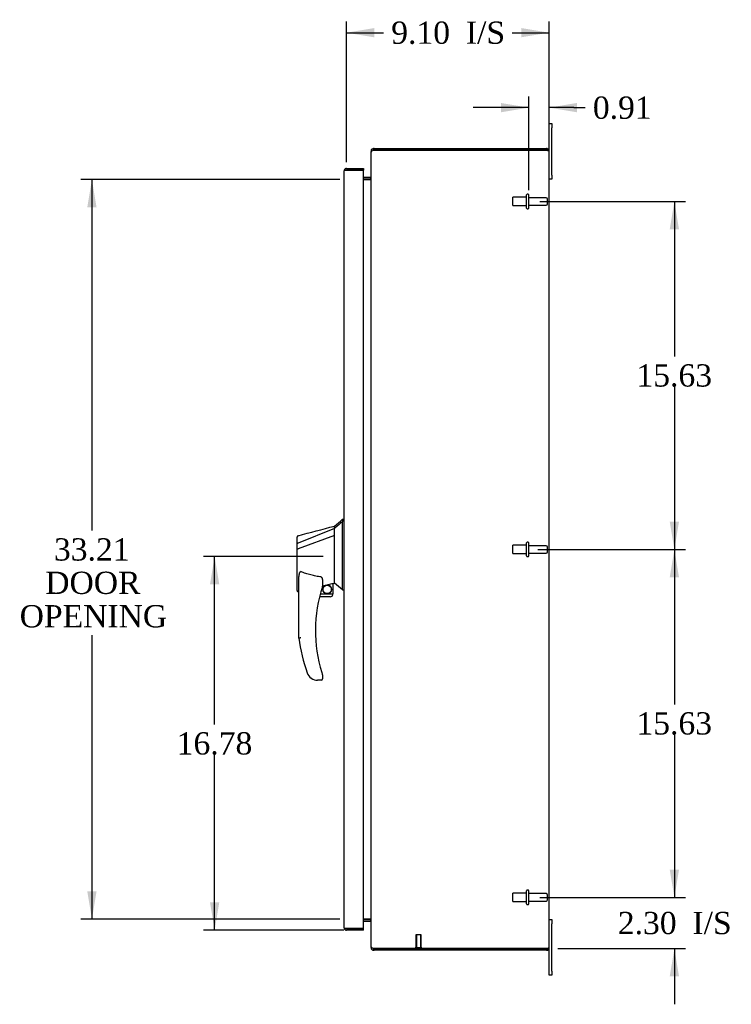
# Model space of a CAD drawing. Header units: inches. Extents: x 1 to 240, y -1 to 159.
# Tile 5 of 9: x 100 to 132, y 68 to 112. Entities that reach past the tile are written whole.
import ezdxf
from ezdxf.enums import TextEntityAlignment as Align
from ezdxf.lldxf.tags import DXFTag

# ---------------------------------------------------------------- set-up
doc = ezdxf.new("R2010")
doc.units = ezdxf.units.IN
doc.header["$MEASUREMENT"] = 0
for name, color, linetype in [('COM55391', 7, 'Continuous'), ('COM70654-8', 7, 'Continuous'), ('Default', 7, 'Continuous'), ('FET07752', 7, 'Continuous'), ('HAN86294', 7, 'Continuous'), ('STD26089', 7, 'Continuous'), ('STD26258', 7, 'Continuous')]:
    doc.layers.add(name, color=color, linetype=linetype)
doc.styles.add('SEACAD_Times_New_Roman', font='times.ttf')
tags = doc.linetypes.add('HIDDEN2', pattern=[0.1875, 0.125, -0.0625]).pattern_tags.tags
tags[6:7] = [DXFTag(74, 4), DXFTag(75, 0), DXFTag(340, '0'), DXFTag(46, 0.0), DXFTag(50, 0.0), DXFTag(44, 0.0), DXFTag(45, 0.0)]
tags[4:5] = [DXFTag(74, 4), DXFTag(75, 0), DXFTag(340, '0'), DXFTag(46, 0.0), DXFTag(50, 0.0), DXFTag(44, 0.0), DXFTag(45, 0.0)]
doc.dimstyles.new('HAMMOND_(STH_-_240x160)', dxfattribs={"dimtxt": 1, "dimasz": 1.25, "dimexe": 0.5, "dimexo": 0.5, "dimgap": 0.25, "dimtad": 0, "dimtih": 1, "dimtoh": 1, "dimzin": 0, "dimdsep": 46, "dimtxsty": 'SEACAD_Times_New_Roman', "dimblk1": '_SE_FILLED', "dimblk2": '_SE_FILLED', "dimsah": 1, "dimcen": 0.5, "dimadec": 0, "dimazin": 0, "dimtfac": 0.8, "dimtofl": 0, "dimtmove": 0, "dimatfit": 3, "dimfxl": 1, "dimtolj": 1, "dimtzin": 0, "dimarcsym": 0})

# ---------------------------------------------------------------- blocks, each defined once
blk = doc.blocks.new('SE3')
at = {"layer": 'COM55391', "color": 7, "linetype": 'Continuous'}
for p, q in [((115.386, 105.933), (115.386, 105.886)), ((115.386, 105.933), (115.42, 105.933)), ((115.386, 70.197), (115.386, 105.886)), ((115.527, 106.041), (115.494, 106.041)), ((115.494, 105.969), (115.494, 106.041)), ((115.494, 105.969), (115.527, 105.969)), ((115.527, 106.041), (123.278, 106.041)), ((115.527, 105.969), (123.278, 105.969)), ((123.278, 105.969), (115.527, 105.969)), ((123.278, 105.969), (123.31, 105.969)), ((123.289, 105.969), (123.278, 105.969)), ((123.31, 106.037), (123.289, 105.969)), ((123.386, 70.149), (123.386, 105.933)), ((115.35, 104.738), (115.051, 104.738)), ((115.35, 104.666), (115.051, 104.666)), ((115.051, 104.648), (115.35, 104.648)), ((115.35, 104.648), (115.357, 104.648)), ((115.357, 104.739), (115.371, 104.675)), ((115.35, 71.435), (115.051, 71.435)), ((115.051, 71.416), (115.35, 71.416)), ((115.051, 71.344), (115.35, 71.344)), ((115.357, 71.435), (115.35, 71.435)), ((115.357, 71.344), (115.371, 71.408)), ((115.386, 70.197), (115.386, 70.149)), ((115.386, 70.149), (115.42, 70.149)), ((115.494, 70.113), (115.494, 70.041)), ((115.527, 70.113), (115.494, 70.113)), ((115.494, 70.041), (115.527, 70.041)), ((115.527, 70.114), (123.278, 70.114)), ((123.278, 70.113), (115.527, 70.113)), ((123.278, 70.041), (115.527, 70.041)), ((123.278, 70.114), (123.31, 70.114)), ((123.289, 70.113), (123.278, 70.113)), ((123.31, 70.046), (123.289, 70.113))]:
    blk.add_line(p, q, dxfattribs=at)
for centre, radius, start, end in [((115.494, 105.933), 0.108, 126.8796, 180), ((115.494, 105.933), 0.108, 90, 126.8795), ((115.521, 105.788), 0.178, 98.7881, 121.1315), ((115.494, 105.933), 0.036, 90, 126.8795), ((115.527, 105.869), 0.1, 90, 109.5247), ((123.278, 105.933), 0.108, 72.9101, 90), ((123.278, 105.933), 0.108, 18.1098, 72.9101), ((123.503, 105.176), 0.801, 98.7951, 102.773), ((123.503, 105.173), 0.803, 98.7681, 102.7469), ((123.278, 105.933), 0.108, 0, 18.1098), ((115.35, 104.774), 0.036, 270, 281.8681), ((115.35, 104.774), 0.108, 270, 281.8681), ((115.35, 104.774), 0.036, 281.8682, 359.9999), ((115.235, 104.737), 0.151, 323.9353, 356.2664), ((115.35, 71.308), 0.108, 78.1319, 90), ((115.35, 71.308), 0.036, 78.1319, 90), ((115.235, 71.346), 0.151, 3.7336, 36.0647), ((115.35, 71.308), 0.036, 0.0001, 78.1318), ((115.494, 70.149), 0.108, 180, 233.1204), ((115.521, 70.295), 0.178, 238.8685, 261.2119), ((115.494, 70.149), 0.108, 233.1205, 270), ((115.494, 70.149), 0.036, 233.1205, 270), ((115.527, 70.214), 0.1, 250.4753, 270), ((123.278, 70.149), 0.108, 270, 287.0899), ((123.278, 70.149), 0.108, 287.0899, 341.8902), ((123.503, 70.907), 0.801, 257.2061, 261.2049), ((123.503, 70.91), 0.803, 257.2531, 261.2319), ((123.278, 70.149), 0.108, 341.8902, 0)]:
    blk.add_arc(centre, radius, start, end, dxfattribs=at)
for centre, start_param, end_param in [((123.278, 105.933), 3.141593, 3.457669), ((123.278, 70.149), 2.825516, 3.141593)]:
    blk.add_ellipse(centre, major_axis=(-0.108, 0), ratio=0.996907, start_param=start_param, end_param=end_param, dxfattribs=at)
for points, knots in [([(115.386, 105.886), (115.386, 105.895), (115.39, 105.904), (115.405, 105.922), (115.416, 105.931), (115.429, 105.94)], [0, 0, 0, 0, 0.5, 0.5, 1, 1, 1, 1]), ([(123.31, 105.969), (123.312, 105.965), (123.316, 105.962), (123.323, 105.957), (123.327, 105.955), (123.335, 105.952), (123.339, 105.951), (123.346, 105.95), (123.35, 105.949), (123.36, 105.949), (123.366, 105.95), (123.373, 105.954), (123.375, 105.956), (123.378, 105.961), (123.38, 105.963), (123.381, 105.967)], [0, 0, 0, 0, 0.125, 0.125, 0.25, 0.25, 0.375, 0.375, 0.5, 0.5, 0.75, 0.75, 0.875, 0.875, 1, 1, 1, 1]), ([(115.429, 70.143), (115.416, 70.152), (115.405, 70.161), (115.39, 70.179), (115.386, 70.188), (115.386, 70.197)], [0, 0, 0, 0, 0.5, 0.5, 1, 1, 1, 1]), ([(123.381, 70.116), (123.38, 70.12), (123.378, 70.122), (123.375, 70.127), (123.373, 70.129), (123.368, 70.131), (123.366, 70.132), (123.36, 70.134), (123.357, 70.134), (123.346, 70.134), (123.339, 70.132), (123.327, 70.128), (123.323, 70.126), (123.316, 70.121), (123.312, 70.118), (123.31, 70.114)], [0, 0, 0, 0, 0.125, 0.125, 0.25, 0.25, 0.375, 0.375, 0.5, 0.5, 0.75, 0.75, 0.875, 0.875, 1, 1, 1, 1])]:
    blk.add_open_spline(points, degree=3, knots=knots, dxfattribs=at)
at = {"layer": 'COM70654-8', "color": 7, "linetype": 'Continuous'}
for p, q in [((114.176, 71.047), (114.176, 105.036)), ((114.182, 105.072), (114.284, 105.072)), ((114.284, 105.072), (114.182, 105.072)), ((114.284, 105.144), (115.051, 105.144)), ((114.284, 105.072), (115.051, 105.072)), ((115.051, 105.072), (114.284, 105.072)), ((115.051, 105.144), (115.051, 105.072)), ((115.051, 71.011), (115.051, 105.072)), ((114.182, 71.011), (114.284, 71.011)), ((114.284, 71.011), (114.182, 71.011)), ((115.051, 71.011), (114.284, 71.011)), ((114.284, 71.011), (115.051, 71.011)), ((115.051, 70.939), (114.284, 70.939)), ((115.051, 70.939), (115.051, 71.011))]:
    blk.add_line(p, q, dxfattribs=at)
for centre, start, end in [((114.284, 105.036), 160.5288, 180), ((114.284, 105.036), 90, 160.5288), ((114.284, 71.047), 180, 199.4712), ((114.284, 71.047), 199.4712, 270)]:
    blk.add_arc(centre, 0.108, start, end, dxfattribs=at)
for centre, start_param, end_param in [((114.284, 105.036), 2.801756, 3.141593), ((114.284, 71.047), 3.141593, 3.48143)]:
    blk.add_ellipse(centre, major_axis=(0.108, 0), ratio=0.997813, start_param=start_param, end_param=end_param, dxfattribs=at)
at = {"layer": 'FET07752', "color": 7, "linetype": 'Continuous'}
for p, q in [((123.386, 106.979), (123.386, 107.166)), ((123.386, 107.166), (123.511, 107.166)), ((123.511, 107.166), (123.511, 106.979)), ((123.386, 106.836), (123.383, 106.836)), ((123.386, 106.744), (123.383, 106.744)), ((123.383, 106.621), (123.386, 106.621)), ((123.386, 105.933), (123.386, 106.979)), ((123.511, 104.854), (123.511, 106.979)), ((123.511, 104.854), (123.511, 104.666)), ((123.511, 104.666), (123.386, 104.666)), ((123.386, 71.416), (123.511, 71.416)), ((123.511, 71.416), (123.511, 71.229)), ((123.511, 69.104), (123.511, 71.229)), ((123.386, 69.104), (123.386, 70.149)), ((123.386, 68.916), (123.386, 69.104)), ((123.511, 69.104), (123.511, 68.916)), ((123.511, 68.916), (123.386, 68.916))]:
    blk.add_line(p, q, dxfattribs=at)
at = {"layer": 'HAN86294', "color": 7, "linetype": 'Continuous'}
for p, q in [((114.176, 89.391), (114.093, 89.391)), ((114.096, 89.391), (114.096, 89.29)), ((113.741, 88.979), (112.105, 88.324)), ((113.741, 88.979), (113.741, 89.091)), ((113.741, 88.833), (113.741, 88.979)), ((114.096, 89.23), (114.096, 89.29)), ((114.096, 89.144), (114.096, 89.23)), ((114.096, 86.653), (114.096, 89.144)), ((112.061, 88.298), (112.061, 88.595)), ((113.741, 88.666), (112.117, 88.062)), ((113.741, 88.739), (113.741, 88.833)), ((113.741, 88.666), (113.741, 88.739)), ((113.741, 86.781), (113.741, 88.666)), ((112.061, 88.064), (112.061, 88.298)), ((112.061, 86.192), (112.061, 88.064)), ((112.061, 88.041), (112.061, 88.054)), ((112.115, 88.062), (112.117, 88.062)), ((112.141, 84.059), (112.141, 86.729)), ((113.741, 86.634), (113.741, 86.781)), ((113.201, 86.649), (113.201, 86.385)), ((113.201, 86.399), (113.328, 86.428)), ((113.411, 86.448), (113.646, 86.503)), ((113.676, 86.506), (113.741, 86.521)), ((113.676, 86.506), (113.676, 86.507)), ((113.676, 86.507), (113.676, 86.041)), ((113.741, 86.521), (113.741, 86.634)), ((114.096, 86.248), (114.096, 86.653)), ((114.096, 86.223), (114.096, 86.248)), ((114.096, 86.221), (114.176, 86.221)), ((112.135, 86.134), (112.141, 86.135)), ((113.551, 85.916), (113.071, 85.916)), ((113.102, 86.041), (113.676, 86.041)), ((112.704, 82.256), (112.702, 82.255)), ((113.201, 82.405), (113.201, 82.226)), ((113.141, 82.166), (112.986, 82.166))]:
    blk.add_line(p, q, dxfattribs=at)
blk.add_circle((113.415, 86.245), 0.188, dxfattribs=at)
for centre, radius, start, end in [((97.712, 108.42), 25.11, 309.6694, 310.7299), ((-184.056, 1197.467), 1147.684, 284.954458, 285.039012), ((112.121, 88.595), 0.06, 105.3239, 180.0002), ((112.105, 88.423), 0.361, 262.9065, 271.5232), ((119.305, 84.395), 6.417, 162.105, 197.0102), ((113.141, 86.385), 0.06, 342.105, 0), ((113.415, 86.245), 0.202, 115.2676, 90.8956), ((113.153, 87.373), 0.961, 280.5316, 285.6316), ((90.23, 58.34), 36.701, 49.437, 50.1626), ((113.551, 86.041), 0.125, 270, 310.5358), ((113.551, 86.041), 0.125, 310.5358, 346.1135), ((113.551, 86.041), 0.125, 346.1135, 0), ((119.481, 84.994), 7.4, 187.261, 199.7146), ((112.986, 82.666), 0.5, 199.7146, 235.4377), ((112.986, 82.666), 0.5, 235.4377, 270), ((113.141, 82.405), 0.06, 0, 17.895), ((113.141, 82.226), 0.06, 270, 0)]:
    blk.add_arc(centre, radius, start, end, dxfattribs=at)
blk.add_ellipse((112.121, 86.192), major_axis=(0.06, 0), ratio=0.999979, start_param=3.141468, end_param=4.950188, dxfattribs=at)
blk.add_open_spline([(114.096, 89.29), (113.978, 89.186), (113.859, 89.083), (113.741, 88.979)], degree=3, dxfattribs=at)
for points, knots in [([(112.105, 88.324), (112.093, 88.322), (112.081, 88.319), (112.065, 88.31), (112.061, 88.304), (112.061, 88.298)], [0, 0, 0, 0, 0.5, 0.5, 1, 1, 1, 1]), ([(112.141, 86.729), (112.141, 86.787), (112.145, 86.844), (112.16, 86.929), (112.166, 86.958), (112.18, 86.999), (112.186, 87.012), (112.198, 87.03), (112.203, 87.036), (112.216, 87.043), (112.224, 87.045), (112.231, 87.042)], [0, 0, 0, 0, 0.5, 0.5, 0.75, 0.75, 0.875, 0.875, 0.9375, 0.9375, 1, 1, 1, 1]), ([(113.141, 86.803), (113.063, 86.814), (112.985, 86.826), (112.831, 86.856), (112.754, 86.873), (112.601, 86.913), (112.526, 86.935), (112.377, 86.985), (112.304, 87.012), (112.231, 87.042)], [0, 0, 0, 0, 0.25, 0.25, 0.5, 0.5, 0.75, 0.75, 1, 1, 1, 1]), ([(113.141, 86.803), (113.145, 86.803), (113.148, 86.801), (113.155, 86.797), (113.158, 86.795), (113.166, 86.786), (113.17, 86.78), (113.177, 86.767), (113.18, 86.761), (113.185, 86.747), (113.188, 86.74), (113.193, 86.719), (113.196, 86.705), (113.199, 86.684), (113.2, 86.677), (113.201, 86.663), (113.201, 86.656), (113.201, 86.649)], [0, 0, 0, 0, 0.0625, 0.0625, 0.125, 0.125, 0.25, 0.25, 0.375, 0.375, 0.5, 0.5, 0.75, 0.75, 0.875, 0.875, 1, 1, 1, 1]), ([(113.646, 86.503), (113.65, 86.504), (113.654, 86.504), (113.661, 86.506), (113.664, 86.506), (113.673, 86.507), (113.676, 86.507), (113.676, 86.507)], [0, 0, 0, 0, 0.25, 0.25, 0.5, 0.5, 1, 1, 1, 1]), ([(112.231, 84.064), (112.225, 84.064), (112.219, 84.064), (112.207, 84.063), (112.202, 84.063), (112.186, 84.062), (112.176, 84.061), (112.163, 84.06), (112.159, 84.06), (112.153, 84.059), (112.15, 84.059), (112.145, 84.059), (112.144, 84.059), (112.141, 84.059), (112.141, 84.059), (112.141, 84.059)], [0, 0, 0, 0, 0.125, 0.125, 0.25, 0.25, 0.5, 0.5, 0.625, 0.625, 0.75, 0.75, 0.875, 0.875, 1, 1, 1, 1]), ([(113.168, 82.518), (113.174, 82.5), (113.179, 82.483), (113.187, 82.458), (113.19, 82.449), (113.193, 82.437), (113.195, 82.433), (113.196, 82.428), (113.197, 82.426), (113.198, 82.424), (113.198, 82.423), (113.198, 82.423)], [0, 0, 0, 0, 0.5, 0.5, 0.75, 0.75, 0.875, 0.875, 0.9375, 0.9375, 1, 1, 1, 1])]:
    blk.add_open_spline(points, degree=3, knots=knots, dxfattribs=at)
at = {"layer": 'STD26089', "color": 7, "linetype": 'HIDDEN2'}
for p, q in [((122.377, 103.371), (122.377, 103.961)), ((122.447, 103.991), (122.407, 103.991)), ((122.477, 103.371), (122.477, 103.961)), ((121.752, 103.479), (121.752, 103.854)), ((122.377, 103.854), (121.752, 103.854)), ((121.752, 103.479), (122.377, 103.479)), ((123.254, 103.832), (122.477, 103.832)), ((122.477, 103.5), (123.254, 103.5)), ((123.314, 103.56), (123.314, 103.772)), ((122.407, 103.341), (122.447, 103.341)), ((121.752, 87.854), (121.752, 88.229)), ((122.377, 88.229), (121.752, 88.229)), ((122.377, 87.746), (122.377, 88.336)), ((122.447, 88.366), (122.407, 88.366)), ((122.477, 87.746), (122.477, 88.336)), ((123.254, 88.207), (122.477, 88.207)), ((123.314, 87.935), (123.314, 88.147)), ((121.752, 87.854), (122.377, 87.854)), ((122.407, 87.716), (122.447, 87.716)), ((122.477, 87.875), (123.254, 87.875)), ((121.752, 72.229), (121.752, 72.604)), ((122.377, 72.604), (121.752, 72.604)), ((122.377, 72.121), (122.377, 72.711)), ((122.447, 72.741), (122.407, 72.741)), ((122.477, 72.121), (122.477, 72.711)), ((123.254, 72.582), (122.477, 72.582)), ((123.314, 72.31), (123.314, 72.522)), ((121.752, 72.229), (122.377, 72.229)), ((122.407, 72.091), (122.447, 72.091)), ((122.477, 72.25), (123.254, 72.25))]:
    blk.add_line(p, q, dxfattribs=at)
for centre, radius, start, end in [((122.407, 103.961), 0.03, 90, 180), ((122.447, 103.961), 0.03, 0, 90), ((123.254, 103.772), 0.06, 0, 90), ((123.254, 103.56), 0.06, 270, 0), ((122.407, 103.371), 0.03, 180, 270), ((122.447, 103.371), 0.03, 270, 0), ((122.407, 88.336), 0.03, 90, 180), ((122.447, 88.336), 0.03, 0, 90), ((123.254, 88.147), 0.06, 0, 90), ((122.407, 87.746), 0.03, 180, 270), ((122.447, 87.746), 0.03, 270, 0), ((123.254, 87.935), 0.06, 270, 0), ((122.407, 72.711), 0.03, 90, 180), ((122.447, 72.711), 0.03, 0, 90), ((123.254, 72.522), 0.06, 0, 90), ((122.407, 72.121), 0.03, 180, 270), ((122.447, 72.121), 0.03, 270, 0), ((123.254, 72.31), 0.06, 270, 0)]:
    blk.add_arc(centre, radius, start, end, dxfattribs=at)
at = {"layer": 'STD26258', "color": 7, "linetype": 'HIDDEN2'}
for p, q in [((117.643, 70.738), (117.393, 70.738)), ((117.393, 70.738), (117.393, 70.145)), ((117.424, 70.738), (117.424, 70.145)), ((117.612, 70.738), (117.612, 70.145)), ((117.643, 70.145), (117.643, 70.738)), ((117.674, 70.145), (117.362, 70.145)), ((117.362, 70.145), (117.362, 70.114)), ((117.674, 70.114), (117.674, 70.145))]:
    blk.add_line(p, q, dxfattribs=at)
at = {"layer": 'STD26258', "color": 7, "linetype": 'Continuous'}
for p, q in [((117.362, 70.114), (117.362, 70.113)), ((117.674, 70.113), (117.674, 70.114))]:
    blk.add_line(p, q, dxfattribs=at)
blk = doc.blocks.new('DMBLK6780')
at = {"layer": 'Default', "linetype": 'Continuous'}
for points in [[(129.226, 86.791), (129.018, 88.041), (128.809, 86.791)], [(129.226, 73.666), (128.809, 73.666), (129.018, 72.416)]]:
    blk.add_hatch(color=7, dxfattribs=at).paths.add_polyline_path(points)
at = {"layer": 'Default', "color": 7, "linetype": 'Continuous'}
for p, q in [((122.977, 88.041), (129.518, 88.041)), ((129.018, 88.041), (129.018, 81.079)), ((129.018, 79.729), (129.018, 72.416)), ((122.977, 72.416), (129.518, 72.416))]:
    blk.add_line(p, q, dxfattribs=at)
at = {"layer": 'Default', "color": 7, "linetype": 'Continuous', "style": 'SEACAD_Times_New_Roman'}
blk.add_text('15.63', height=1, dxfattribs=at).set_placement((127.312, 80.729), align=Align.TOP_LEFT)
blk = doc.blocks.new('_SE_FILLED')
at = {"color": 0}
blk.add_line((0, 0), (-1, 0), dxfattribs=at)
blk.add_solid([(0, 0), (-1, -0.1665), (-1, 0.1665), (0, 0)], dxfattribs=at)
blk = doc.blocks.new('DMBLK6781')
at = {"layer": 'Default', "linetype": 'Continuous'}
for points in [[(129.226, 73.666), (128.809, 73.666), (129.018, 72.416)], [(129.226, 68.863), (129.018, 70.113), (128.809, 68.863)]]:
    blk.add_hatch(color=7, dxfattribs=at).paths.add_polyline_path(points)
at = {"layer": 'Default', "color": 7, "linetype": 'Continuous'}
for p, q in [((129.018, 74.916), (129.018, 72.416)), ((122.977, 72.416), (129.518, 72.416)), ((123.778, 70.113), (129.518, 70.113)), ((129.018, 70.113), (129.018, 67.613))]:
    blk.add_line(p, q, dxfattribs=at)
at = {"layer": 'Default', "color": 7, "linetype": 'Continuous', "style": 'SEACAD_Times_New_Roman'}
for s, p in [('2.30', (126.476, 71.765)), ('I/S', (129.83, 71.765))]:
    blk.add_text(s, height=1, dxfattribs=at).set_placement(p, align=Align.TOP_LEFT)
blk = doc.blocks.new('DMBLK6789')
at = {"layer": 'Default', "linetype": 'Continuous'}
for points in [[(102.633, 103.398), (103.05, 103.398), (102.841, 104.648)], [(102.633, 72.685), (102.841, 71.435), (103.05, 72.685)]]:
    blk.add_hatch(color=7, dxfattribs=at).paths.add_polyline_path(points)
at = {"layer": 'Default', "color": 7, "linetype": 'Continuous'}
for p, q in [((113.983, 104.648), (102.341, 104.648)), ((102.841, 104.648), (102.841, 88.891)), ((102.841, 84.191), (102.841, 71.435)), ((113.983, 71.435), (102.341, 71.435))]:
    blk.add_line(p, q, dxfattribs=at)
at = {"layer": 'Default', "color": 7, "linetype": 'Continuous', "style": 'SEACAD_Times_New_Roman'}
for s, p in [('33.21', (101.135, 88.541)), ('DOOR', (100.744, 87.041)), ('OPENING', (99.595, 85.541))]:
    blk.add_text(s, height=1, dxfattribs=at).set_placement(p, align=Align.TOP_LEFT)
blk = doc.blocks.new('DMBLK6795')
at = {"layer": 'Default', "linetype": 'Continuous'}
for points in [[(115.534, 111.453), (114.284, 111.245), (115.534, 111.037)], [(122.136, 111.453), (122.136, 111.037), (123.386, 111.245)]]:
    blk.add_hatch(color=7, dxfattribs=at).paths.add_polyline_path(points)
at = {"layer": 'Default', "color": 7, "linetype": 'Continuous'}
for p, q in [((114.284, 105.428), (114.284, 111.745)), ((123.386, 106.433), (123.386, 111.745)), ((114.284, 111.245), (115.943, 111.245)), ((121.727, 111.245), (123.386, 111.245))]:
    blk.add_line(p, q, dxfattribs=at)
at = {"layer": 'Default', "color": 7, "linetype": 'Continuous', "style": 'SEACAD_Times_New_Roman'}
for s, p in [('9.10', (116.293, 111.745)), ('I/S', (119.647, 111.745))]:
    blk.add_text(s, height=1, dxfattribs=at).set_placement(p, align=Align.TOP_LEFT)
blk = doc.blocks.new('DMBLK6796')
at = {"layer": 'Default', "linetype": 'Continuous'}
for points in [[(121.227, 108.088), (121.227, 107.671), (122.477, 107.879)], [(124.636, 108.088), (123.386, 107.879), (124.636, 107.671)]]:
    blk.add_hatch(color=7, dxfattribs=at).paths.add_polyline_path(points)
at = {"layer": 'Default', "color": 7, "linetype": 'Continuous'}
for p, q in [((122.477, 104.166), (122.477, 108.379)), ((123.386, 106.433), (123.386, 108.379)), ((122.477, 107.879), (119.977, 107.879)), ((124.505, 107.879), (123.386, 107.879)), ((124.505, 107.879), (125.005, 107.879))]:
    blk.add_line(p, q, dxfattribs=at)
at = {"layer": 'Default', "color": 7, "linetype": 'Continuous', "style": 'SEACAD_Times_New_Roman'}
blk.add_text('0.91', height=1, dxfattribs=at).set_placement((125.355, 108.379), align=Align.TOP_LEFT)
blk = doc.blocks.new('DMBLK6801')
at = {"layer": 'Default', "linetype": 'Continuous'}
for points in [[(108.149, 86.473), (108.566, 86.473), (108.357, 87.723)], [(108.149, 72.189), (108.357, 70.939), (108.566, 72.189)]]:
    blk.add_hatch(color=7, dxfattribs=at).paths.add_polyline_path(points)
at = {"layer": 'Default', "color": 7, "linetype": 'Continuous'}
for p, q in [((113.241, 87.723), (107.857, 87.723)), ((108.357, 80.181), (108.357, 87.723)), ((108.357, 70.939), (108.357, 78.831)), ((114.167, 70.939), (107.857, 70.939))]:
    blk.add_line(p, q, dxfattribs=at)
at = {"layer": 'Default', "color": 7, "linetype": 'Continuous', "style": 'SEACAD_Times_New_Roman'}
blk.add_text('16.78', height=1, dxfattribs=at).set_placement((106.651, 79.831), align=Align.TOP_LEFT)
blk = doc.blocks.new('DMBLK6803')
at = {"layer": 'Default', "linetype": 'Continuous'}
for points in [[(129.226, 102.416), (129.018, 103.666), (128.809, 102.416)], [(129.226, 89.291), (128.809, 89.291), (129.018, 88.041)]]:
    blk.add_hatch(color=7, dxfattribs=at).paths.add_polyline_path(points)
at = {"layer": 'Default', "color": 7, "linetype": 'Continuous'}
for p, q in [((122.977, 103.666), (129.518, 103.666)), ((129.018, 103.666), (129.018, 96.704)), ((129.018, 95.354), (129.018, 88.041)), ((122.877, 88.041), (129.518, 88.041))]:
    blk.add_line(p, q, dxfattribs=at)
at = {"layer": 'Default', "color": 7, "linetype": 'Continuous', "style": 'SEACAD_Times_New_Roman'}
blk.add_text('15.63', height=1, dxfattribs=at).set_placement((127.312, 96.354), align=Align.TOP_LEFT)

msp = doc.modelspace()

# ---------------------------------------------------------------- block references
at = {"layer": 'Default'}
msp.add_blockref('SE3', (0, 0), dxfattribs=at)

# ---------------------------------------------------------------- dimensions: what is measured, and where the dimension line sits
at = {"layer": 'Default', "color": 7, "linetype": 'Continuous'}
dim = msp.add_linear_dim(base=(123.386, 111.245), p1=(114.284, 104.928), p2=(123.386, 105.933), text='\\A1;<> I/S', dimstyle='HAMMOND_(STH_-_240x160)', dxfattribs=at)
dim.commit()
dim.dimension.update_dxf_attribs({"geometry": 'DMBLK6795', "text_midpoint": (118.835, 111.245), "dimtype": 160})
dim = msp.add_linear_dim(base=(122.477, 107.879), p1=(123.386, 105.933), p2=(122.477, 103.666), text='\\A1;<>', dimstyle='HAMMOND_(STH_-_240x160)', override={"dimtmove": 1}, dxfattribs=at)
dim.commit()
dim.dimension.update_dxf_attribs({"geometry": 'DMBLK6796', "text_midpoint": (125.005, 107.879), "dimtype": 160})
for base, p1, p2, angle, text, picture, middle, dimtype in [((102.841, 104.648), (115.35, 104.648), (115.35, 71.435), 270, '\\A1;<>\\PDOOR\\XOPENING', 'DMBLK6789', (102.841, 88.041), 161), ((129.017820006, 88.041467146), (122.476890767, 103.666467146), (122.376890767, 88.041467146), 90, '\\A1;<>', 'DMBLK6803', (129.017820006, 95.853967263), 160), ((129.017820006, 88.041467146), (122.476890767, 88.041467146), (122.476890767, 72.416467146), 270, '\\A1;<>', 'DMBLK6780', (129.017820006, 80.228967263), 161), ((108.357, 87.723), (114.667, 70.939), (113.741, 87.723), 90, '\\A1;<>', 'DMBLK6801', (108.357, 79.331), 160), ((129.018, 70.113), (122.477, 72.416), (123.278, 70.113), 90, '\\A1;<> I/S', 'DMBLK6781', (129.018, 71.265), 160)]:
    dim = msp.add_linear_dim(base=base, p1=p1, p2=p2, angle=angle, text=text, dimstyle='HAMMOND_(STH_-_240x160)', dxfattribs=at)
    dim.commit()
    dim.dimension.update_dxf_attribs({"geometry": picture, "text_midpoint": middle, "dimtype": dimtype})

doc.saveas('drawing.dxf')
